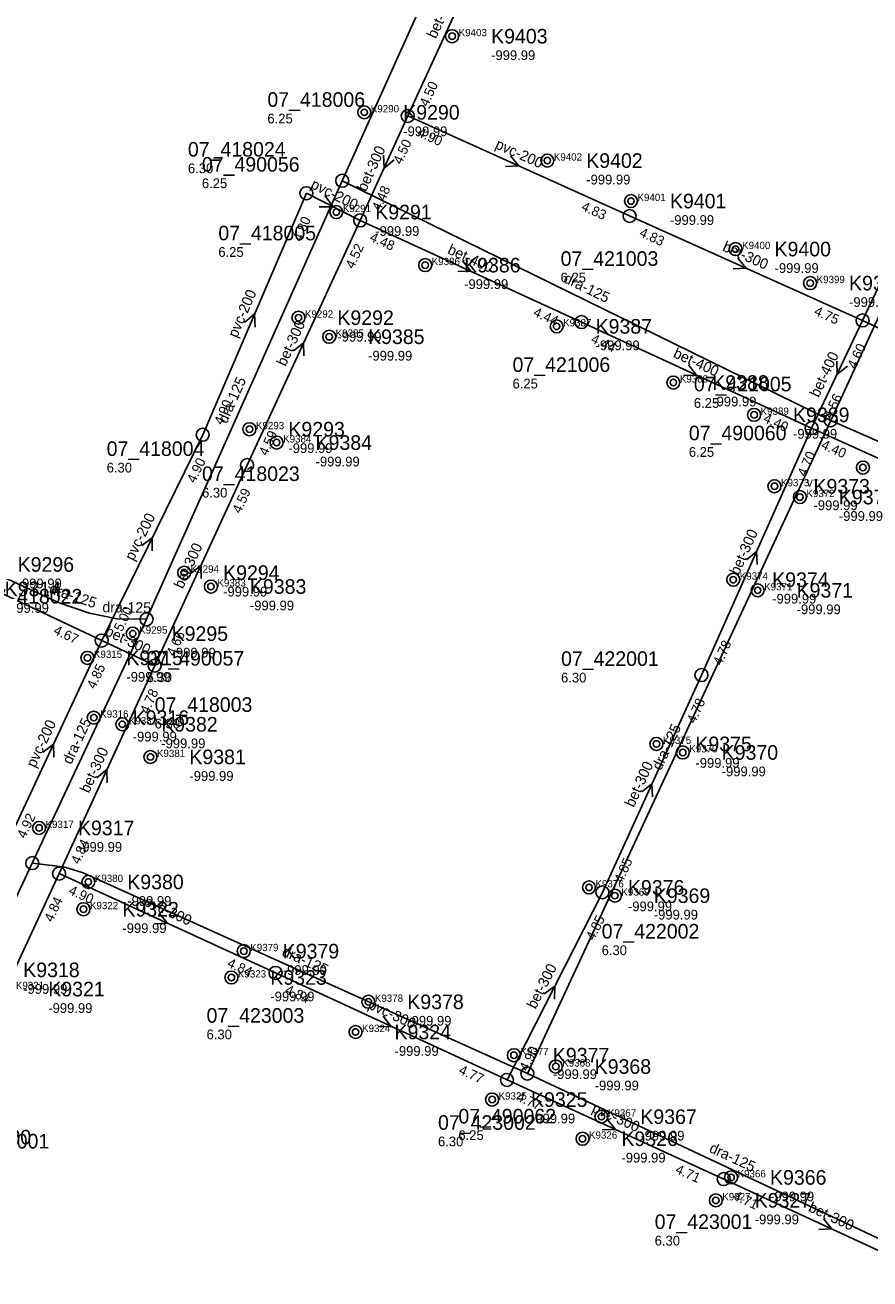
# Model space of a CAD drawing. Header units: metres. Extents: x 164250 to 165477, y 448735 to 450145.
# Tile 25 of 36: x 164657 to 164761, y 449631 to 449786. Entities that reach past the tile are written whole.
import ezdxf

# ---------------------------------------------------------------- set-up
doc = ezdxf.new("R2010")
doc.units = ezdxf.units.M

msp = doc.modelspace()

# ---------------------------------------------------------------- linework, layer by layer
at = {"layer": 'CON_BxH125x125mm', "linetype": 'Continuous'}
for points in [[(164831.004, 449898.28), (164756.637, 449737.061)], [(164737.459, 449857.858), (164696.405, 449766.6)], [(164696.405, 449766.6), (164672.271, 449712.525)], [(164696.405, 449766.6), (164756.637, 449737.061)], [(164608.398, 449738.995), (164661.488, 449714.544), (164665.236, 449713.274), (164668.626, 449712.578), (164672.271, 449712.525)], [(164756.637, 449737.061), (164719.23, 449656.514)], [(164756.637, 449737.061), (164810.454, 449713.422)], [(164672.271, 449712.525), (164658.176, 449682.463)], [(164658.176, 449682.463), (164643.67, 449651.458)], [(164658.176, 449682.463), (164660.646, 449682.179), (164662.195, 449681.965), (164664.448, 449681.281), (164719.23, 449656.514)], [(164719.23, 449656.514), (164769.798, 449632.775)]]:
    msp.add_lwpolyline(points, dxfattribs=at)
at = {"layer": 'CON_BxH200x200mm', "linetype": 'Continuous'}
for points in [[(164704.483, 449774.595), (164731.842, 449762.258)], [(164679.19, 449735.28), (164691.976, 449765.074)], [(164691.976, 449765.074), (164698.614, 449761.721)], [(164666.744, 449709.908), (164679.19, 449735.28)], [(164654.828, 449684.363), (164666.744, 449709.908)], [(164648.385, 449652.977), (164661.494, 449681.168)]]:
    msp.add_lwpolyline(points, dxfattribs=at)
at = {"layer": 'CON_BxH300x300mm', "linetype": 'Continuous'}
for points in [[(164704.483, 449774.595), (164715.857, 449799.444)], [(164774.918, 449779.567), (164760.56, 449749.375)], [(164698.614, 449761.721), (164704.483, 449774.595)], [(164760.56, 449749.375), (164731.842, 449762.258)], [(164684.656, 449731.543), (164698.614, 449761.721)], [(164787.25, 449736.996), (164760.56, 449749.375)], [(164754.278, 449736.104), (164740.695, 449705.648)], [(164673.269, 449706.814), (164684.656, 449731.543)], [(164636.627, 449724.102), (164666.744, 449709.908)], [(164673.269, 449706.814), (164666.744, 449709.908)], [(164661.494, 449681.168), (164673.269, 449706.814)], [(164740.695, 449705.648), (164728.476, 449678.86)], [(164661.494, 449681.168), (164688.177, 449668.927)], [(164728.476, 449678.86), (164716.723, 449655.733)], [(164716.723, 449655.733), (164688.177, 449668.927)], [(164743.438, 449643.502), (164716.723, 449655.733)], [(164743.438, 449643.502), (164770.103, 449631.191)]]:
    msp.add_lwpolyline(points, dxfattribs=at)
at = {"layer": 'CON_BxH400x400mm', "linetype": 'Continuous'}
for points in [[(164698.614, 449761.721), (164725.909, 449749.184)], [(164754.278, 449736.104), (164725.909, 449749.184)], [(164760.56, 449749.375), (164754.278, 449736.104)]]:
    msp.add_lwpolyline(points, dxfattribs=at)
at = {"layer": 'CON_BxH500x500mm', "linetype": 'Continuous'}
msp.add_lwpolyline([(164781.291, 449723.914), (164754.278, 449736.104)], dxfattribs=at)
at = {"layer": 'NOD_inspectieput'}
for centre in [(164704.48, 449774.59), (164696.4, 449766.6), (164691.98, 449765.07), (164698.61, 449761.72), (164731.84, 449762.26), (164725.91, 449749.18), (164760.56, 449749.38), (164756.64, 449737.06), (164679.19, 449735.28), (164754.28, 449736.1), (164684.66, 449731.54), (164672.27, 449712.53), (164666.74, 449709.91), (164673.27, 449706.81), (164740.7, 449705.65), (164658.18, 449682.46), (164661.49, 449681.17), (164728.48, 449678.86), (164688.18, 449668.93), (164719.23, 449656.51), (164716.72, 449655.73), (164743.44, 449643.5)]:
    msp.add_circle(centre, 0.8, dxfattribs=at)
at = {"layer": 'NOD_onbekend'}
for centre in [(164709.95, 449784.43), (164699.12, 449775.04), (164721.69, 449769.09), (164732.01, 449764.1), (164695.67, 449762.74), (164744.9, 449758.18), (164706.63, 449756.2), (164754.1, 449753.98), (164691, 449749.72), (164722.84, 449748.65), (164694.79, 449747.37), (164737.23, 449741.72), (164747.19, 449737.74), (164684.96, 449735.97), (164688.31, 449734.32), (164760.61, 449731.24), (164749.7, 449728.93), (164752.84, 449727.6), (164676.91, 449718.28), (164744.62, 449717.41), (164680.21, 449716.57), (164747.63, 449716.1), (164670.56, 449710.76), (164664.98, 449707.77), (164665.76, 449700.4), (164669.28, 449699.58), (164735.15, 449697.16), (164672.75, 449695.55), (164738.39, 449696.11), (164659.01, 449686.8), (164665.09, 449680.14), (164726.83, 449679.47), (164730.02, 449678.45), (164664.49, 449676.78), (164684.26, 449671.61), (164682.73, 449668.36), (164699.62, 449665.36), (164698.05, 449661.64), (164717.57, 449658.78), (164722.73, 449657.38), (164714.88, 449653.31), (164728.36, 449651.2), (164726.03, 449648.48), (164744.35, 449643.71), (164742.47, 449640.88)]:
    msp.add_circle(centre, 0.8, dxfattribs=at)
at = {"layer": 'onbekend'}
for centre in [(164749.7, 449728.93), (164752.84, 449727.6), (164744.62, 449717.41), (164664.98, 449707.77), (164669.28, 449699.58), (164735.15, 449697.16), (164672.75, 449695.55), (164726.83, 449679.47), (164684.26, 449671.61), (164699.62, 449665.36)]:
    msp.add_circle(centre, 0.4, dxfattribs=at)
at = {"layer": 'PIJL'}
for points in [[(164701.49, 449769.77), (164701.55, 449768.16), (164702.8, 449769.17)], [(164717.15, 449769.67), (164718.16, 449768.43), (164716.55, 449768.36)], [(164694.25, 449764.8), (164695.29, 449763.4), (164693.55, 449763.4)], [(164711.25, 449756.71), (164712.26, 449755.45), (164710.65, 449755.4)], [(164745.18, 449757.06), (164746.2, 449755.82), (164744.59, 449755.75)], [(164684.35, 449749.14), (164685.58, 449750.18), (164685.68, 449748.57)], [(164690.38, 449745.63), (164691.64, 449746.63), (164691.68, 449745.02)], [(164739.09, 449743.9), (164740.09, 449742.64), (164738.48, 449742.59)], [(164757.38, 449744.35), (164757.42, 449742.74), (164758.69, 449743.73)], [(164671.69, 449721.62), (164672.97, 449722.59), (164672.98, 449720.98)], [(164746.24, 449719.85), (164747.49, 449720.88), (164747.56, 449719.27)], [(164677.71, 449718.17), (164678.96, 449719.18), (164679.01, 449717.57)], [(164659.52, 449696.13), (164660.79, 449697.14), (164660.83, 449695.53)], [(164666.13, 449692.98), (164667.38, 449693.99), (164667.43, 449692.38)], [(164733.33, 449691.24), (164734.59, 449692.25), (164734.64, 449690.65)], [(164673.83, 449676.3), (164674.84, 449675.05), (164673.23, 449674.99)], [(164721.31, 449666.34), (164722.6, 449667.3), (164722.59, 449665.69)], [(164701.44, 449663.59), (164702.45, 449662.33), (164700.84, 449662.28)], [(164729.07, 449650.87), (164730.08, 449649.62), (164728.47, 449649.56)], [(164755.76, 449638.6), (164756.77, 449637.35), (164755.16, 449637.3)]]:
    msp.add_lwpolyline(points, dxfattribs=at)
at = {"layer": 'straatkolk'}
for centre in [(164709.95, 449784.43), (164699.12, 449775.04), (164721.69, 449769.09), (164732.01, 449764.1), (164695.67, 449762.74), (164744.9, 449758.18), (164706.63, 449756.2), (164754.1, 449753.98), (164691, 449749.72), (164722.84, 449748.65), (164694.79, 449747.37), (164737.23, 449741.72), (164747.19, 449737.74), (164684.96, 449735.97), (164688.31, 449734.32), (164760.61, 449731.24), (164676.91, 449718.28), (164680.21, 449716.57), (164747.63, 449716.1), (164670.56, 449710.76), (164665.76, 449700.4), (164738.39, 449696.11), (164659.01, 449686.8), (164665.09, 449680.14), (164730.02, 449678.45), (164664.49, 449676.78), (164682.73, 449668.36), (164698.05, 449661.64), (164717.57, 449658.78), (164722.73, 449657.38), (164714.88, 449653.31), (164728.36, 449651.2), (164726.03, 449648.48), (164744.35, 449643.71), (164742.47, 449640.88)]:
    msp.add_circle(centre, 0.4, dxfattribs=at)

# ---------------------------------------------------------------- texts
at = {"layer": 'DMM_BxH125x125mm'}
for rotation, p in [(-26.12, (164723.59, 449754.14)), (65.95, (164682.15, 449736.57)), (-18.72, (164660.16, 449715.8)), (-0.83, (164666.82, 449713.4)), (64.88, (164662.97, 449694.55)), (65.09, (164735.7, 449693.8)), (-24.33, (164688.85, 449671.12)), (-25.15, (164741.55, 449646.89))]:
    msp.add_text('dra-125', height=1.3, rotation=rotation, dxfattribs=at).set_placement(p)
at = {"layer": 'DMM_BxH200x200mm'}
for rotation, p in [(-24.27, (164715.16, 449770.65)), (-26.8, (164692.4, 449765.76)), (66.77, (164683.42, 449747.15)), (63.87, (164670.66, 449719.66)), (64.99, (164658.54, 449694.14))]:
    msp.add_text('pvc-200', height=1.3, rotation=rotation, dxfattribs=at).set_placement(p)
at = {"layer": 'DMM_BxH300x300mm'}
for s, rotation, p in [('bet-300', 65.41, (164707.95, 449784.04)), ('bet-300', 65.49, (164699.32, 449765.17)), ('bet-300', -24.16, (164743.19, 449758.02)), ('bet-300', 65.18, (164689.4, 449743.64)), ('bet-300', 65.96, (164745.29, 449717.88)), ('bet-300', 65.28, (164676.74, 449716.2)), ('bet-300', -25.37, (164667.05, 449710.64)), ('bet-300', 65.34, (164665.15, 449691.01)), ('bet-300', 65.48, (164732.35, 449689.26)), ('pvc-300', -24.64, (164671.84, 449677.3)), ('bet-300', 63.06, (164720.24, 449664.38)), ('pvc-300', -24.81, (164699.48, 449664.58)), ('pvc-300', -24.6, (164727.09, 449651.83)), ('bet-300', -24.78, (164753.78, 449639.58))]:
    msp.add_text(s, height=1.3, rotation=rotation, dxfattribs=at).set_placement(p)
at = {"layer": 'DMM_BxH400x400mm'}
for rotation, p in [(-24.67, (164709.28, 449757.68)), (-24.75, (164737.11, 449744.9)), (64.67, (164755.15, 449739.8))]:
    msp.add_text('bet-400', height=1.3, rotation=rotation, dxfattribs=at).set_placement(p)
at = {"layer": 'INV_BxH200x200mm'}
for s, rotation, p in [('4.90', -24.27, (164705.57, 449772.13)), ('4.83', -24.27, (164725.78, 449763.02)), ('4.80', 66.77, (164691.33, 449759)), ('4.90', 66.77, (164681.63, 449736.41)), ('4.90', 63.87, (164678.23, 449729.24)), ('5.00', 63.87, (164669.24, 449710.91)), ('4.85', 64.99, (164665.91, 449703.85)), ('4.92', 64.99, (164657.3, 449685.41)), ('4.84', 65.06, (164660.66, 449675.11))]:
    msp.add_text(s, height=1.2, rotation=rotation, dxfattribs=at).set_placement(p)
at = {"layer": 'INV_BxH300x300mm'}
for s, rotation, p in [('4.50', 65.41, (164706.95, 449775.66)), ('4.50', 65.49, (164703.7, 449768.53)), ('4.48', 65.49, (164701.08, 449762.79)), ('4.83', -24.16, (164732.93, 449759.8)), ('4.52', 65.18, (164697.8, 449755.66)), ('4.75', -24.16, (164754.49, 449750.12)), ('4.59', 65.18, (164687.13, 449732.6)), ('4.70', 65.96, (164753.54, 449730.04)), ('4.59', 65.28, (164683.85, 449725.49)), ('4.67', -25.23, (164660.69, 449710.77)), ('4.66', 65.28, (164675.74, 449707.88)), ('4.78', 65.96, (164743.15, 449706.74)), ('4.78', 65.34, (164672.47, 449700.76)), ('4.78', 65.48, (164739.91, 449699.59)), ('4.84', 65.34, (164663.96, 449682.23)), ('4.85', 65.48, (164730.94, 449679.93)), ('4.90', -24.64, (164662.56, 449678.7)), ('4.85', 63.06, (164727.43, 449672.84)), ('4.84', -24.64, (164682.12, 449669.73)), ('4.84', -24.81, (164689.24, 449666.45)), ('4.90', 63.06, (164719.23, 449656.7)), ('4.77', -24.81, (164710.67, 449656.55)), ('4.77', -24.6, (164717.79, 449653.26)), ('4.71', -24.6, (164737.38, 449644.3)), ('4.71', -24.78, (164744.5, 449641.03))]:
    msp.add_text(s, height=1.2, rotation=rotation, dxfattribs=at).set_placement(p)
at = {"layer": 'INV_BxH400x400mm'}
for s, rotation, p in [('4.48', -24.67, (164699.68, 449759.25)), ('4.44', -24.67, (164719.85, 449749.99)), ('4.44', -24.75, (164726.97, 449746.71)), ('4.60', 64.67, (164759.69, 449743.33)), ('4.56', 64.67, (164756.76, 449737.14)), ('4.40', -24.75, (164748.22, 449736.91))]:
    msp.add_text(s, height=1.2, rotation=rotation, dxfattribs=at).set_placement(p)
at = {"layer": 'INV_BxH500x500mm'}
msp.add_text('4.40', height=1.2, rotation=-24.29, dxfattribs=at).set_placement((164755.36, 449733.64))
at = {"layer": 'KO_INSPECTIE'}
msp.add_text('VT', height=0.9, dxfattribs=at).set_placement((164753.64, 449728.86))
at = {"layer": 'KO_NUMMER'}
for s, p in [('K9403', (164710.76, 449784.43)), ('K9290', (164699.92, 449775.04)), ('K9402', (164722.49, 449769.09)), ('K9401', (164732.81, 449764.1)), ('K9291', (164696.47, 449762.74)), ('K9400', (164745.71, 449758.18)), ('K9386', (164707.43, 449756.2)), ('K9399', (164754.9, 449753.98)), ('K9292', (164691.8, 449749.72)), ('K9387', (164723.64, 449748.65)), ('K9385', (164695.59, 449747.37)), ('K9388', (164738.03, 449741.72)), ('K9389', (164747.99, 449737.74)), ('K9293', (164685.76, 449735.97)), ('K9384', (164689.11, 449734.32)), ('K9373', (164750.51, 449728.93)), ('K9372', (164753.64, 449727.6)), ('K9294', (164677.71, 449718.28)), ('K9383', (164681.01, 449716.57)), ('K9374', (164745.42, 449717.41)), ('K9371', (164748.43, 449716.1)), ('K9295', (164671.36, 449710.76)), ('K9315', (164665.78, 449707.77)), ('K9316', (164666.56, 449700.4)), ('K9382', (164670.08, 449699.58)), ('K9375', (164735.95, 449697.16)), ('K9381', (164673.55, 449695.55)), ('K9370', (164739.19, 449696.11)), ('K9317', (164659.81, 449686.8)), ('K9380', (164665.89, 449680.14)), ('K9376', (164727.63, 449679.47)), ('K9369', (164730.82, 449678.45)), ('K9322', (164665.29, 449676.78)), ('K9379', (164685.06, 449671.61)), ('K9323', (164683.53, 449668.36)), ('K9321', (164656.15, 449666.93)), ('K9378', (164700.42, 449665.36)), ('K9324', (164698.85, 449661.64)), ('K9377', (164718.37, 449658.78)), ('K9368', (164723.53, 449657.38)), ('K9325', (164715.68, 449653.31)), ('K9367', (164729.16, 449651.2)), ('K9326', (164726.83, 449648.48)), ('K9366', (164745.15, 449643.71)), ('K9327', (164743.27, 449640.88))]:
    msp.add_text(s, height=0.9, dxfattribs=at).set_placement(p)
at = {"layer": 'NLV_inspectieput'}
for s, p in [('6.25', (164687.17, 449773.68)), ('6.30', (164677.37, 449767.54)), ('6.25', (164679.09, 449765.69)), ('6.25', (164681.12, 449757.22)), ('6.25', (164723.33, 449754.07)), ('6.25', (164717.4, 449740.99)), ('6.25', (164739.76, 449738.6)), ('6.25', (164739.14, 449732.56)), ('6.30', (164667.35, 449730.63)), ('6.30', (164679.11, 449727.54)), ('6.30', (164672.27, 449704.78)), ('6.30', (164723.38, 449704.74)), ('6.30', (164673.27, 449699.07)), ('6.30', (164728.39, 449671.12)), ('6.30', (164679.67, 449660.74)), ('6.25', (164710.72, 449648.32)), ('6.30', (164708.21, 449647.54)), ('6.30', (164734.93, 449635.31))]:
    msp.add_text(s, height=1.2, dxfattribs=at).set_placement(p)
at = {"layer": 'NLV_onbekend'}
for p in [(164714.76, 449781.49), (164703.92, 449772.1), (164726.49, 449766.15), (164736.81, 449761.16), (164700.47, 449759.8), (164749.71, 449755.24), (164711.43, 449753.26), (164758.9, 449751.04), (164695.8, 449746.78), (164727.64, 449745.71), (164699.59, 449744.43), (164742.03, 449738.78), (164751.99, 449734.8), (164689.76, 449733.03), (164693.11, 449731.38), (164754.51, 449725.99), (164757.64, 449724.66), (164656.37, 449716.35), (164681.71, 449715.34), (164654.78, 449713.33), (164685.01, 449713.63), (164749.42, 449714.47), (164752.43, 449713.16), (164675.36, 449707.82), (164669.78, 449704.83), (164670.56, 449697.46), (164674.08, 449696.63), (164739.95, 449694.22), (164743.19, 449693.17), (164677.55, 449692.61), (164663.81, 449683.86), (164669.89, 449677.2), (164731.63, 449676.53), (164734.82, 449675.51), (164669.29, 449673.84), (164689.06, 449668.67), (164657.06, 449666.35), (164687.53, 449665.42), (164660.15, 449663.99), (164704.42, 449662.42), (164702.85, 449658.7), (164722.37, 449655.84), (164727.53, 449654.44), (164719.68, 449650.37), (164733.16, 449648.26), (164730.83, 449645.54), (164749.15, 449640.76), (164747.27, 449637.93)]:
    msp.add_text('-999.99', height=1.2, dxfattribs=at).set_placement(p)
at = {"layer": 'NNR_inspectieput'}
for s, p in [('07_418006', (164687.17, 449775.72)), ('07_418024', (164677.37, 449769.58)), ('07_490056', (164679.09, 449767.73)), ('07_418005', (164681.12, 449759.26)), ('07_421003', (164723.33, 449756.11)), ('07_421006', (164717.4, 449743.03)), ('07_421005', (164739.76, 449740.64)), ('07_490060', (164739.14, 449734.6)), ('07_418004', (164667.35, 449732.67)), ('07_418023', (164679.11, 449729.58)), ('07_418022', (164652.3, 449714.47)), ('07_490057', (164672.27, 449706.82)), ('07_422001', (164723.38, 449706.78)), ('07_418003', (164673.27, 449701.11)), ('07_422002', (164728.39, 449673.16)), ('07_423003', (164679.67, 449662.78)), ('07_423002', (164708.21, 449649.58)), ('07_490062', (164710.72, 449650.36)), ('07_418001', (164648.22, 449647.28)), ('07_423001', (164734.93, 449637.35))]:
    msp.add_text(s, height=1.8, dxfattribs=at).set_placement(p)
at = {"layer": 'NNR_onbekend'}
for s, p in [('K9403', (164714.76, 449783.53)), ('K9290', (164703.92, 449774.14)), ('K9402', (164726.49, 449768.19)), ('K9401', (164736.81, 449763.2)), ('K9291', (164700.47, 449761.84)), ('K9400', (164749.71, 449757.28)), ('K9386', (164711.43, 449755.3)), ('K9399', (164758.9, 449753.08)), ('K9292', (164695.8, 449748.82)), ('K9387', (164727.64, 449747.75)), ('K9385', (164699.59, 449746.47)), ('K9388', (164742.03, 449740.82)), ('K9389', (164751.99, 449736.84)), ('K9293', (164689.76, 449735.07)), ('K9384', (164693.11, 449733.42)), ('K9373', (164754.51, 449728.03)), ('K9372', (164757.64, 449726.7)), ('K9296', (164656.37, 449718.39)), ('K9294', (164681.71, 449717.38)), ('K9383', (164685.01, 449715.67)), ('K9374', (164749.42, 449716.51)), ('K9314', (164654.78, 449715.37)), ('K9371', (164752.43, 449715.2)), ('K9295', (164675.36, 449709.86)), ('K9315', (164669.78, 449706.87)), ('K9316', (164670.56, 449699.5)), ('K9382', (164674.08, 449698.68)), ('K9375', (164739.95, 449696.26)), ('K9381', (164677.55, 449694.66)), ('K9370', (164743.19, 449695.21)), ('K9317', (164663.81, 449685.9)), ('K9380', (164669.89, 449679.24)), ('K9376', (164731.63, 449678.57)), ('K9369', (164734.82, 449677.55)), ('K9322', (164669.29, 449675.88)), ('K9379', (164689.06, 449670.71)), ('K9318', (164657.06, 449668.4)), ('K9323', (164687.53, 449667.46)), ('K9321', (164660.15, 449666.03)), ('K9378', (164704.42, 449664.46)), ('K9324', (164702.85, 449660.74)), ('K9377', (164722.37, 449657.88)), ('K9368', (164727.53, 449656.48)), ('K9325', (164719.68, 449652.41)), ('K9367', (164733.16, 449650.3)), ('K9320', (164651.07, 449647.78)), ('K9326', (164730.83, 449647.58)), ('K9366', (164749.15, 449642.81)), ('K9327', (164747.27, 449639.98))]:
    msp.add_text(s, height=1.8, dxfattribs=at).set_placement(p)

doc.saveas('drawing.dxf')
